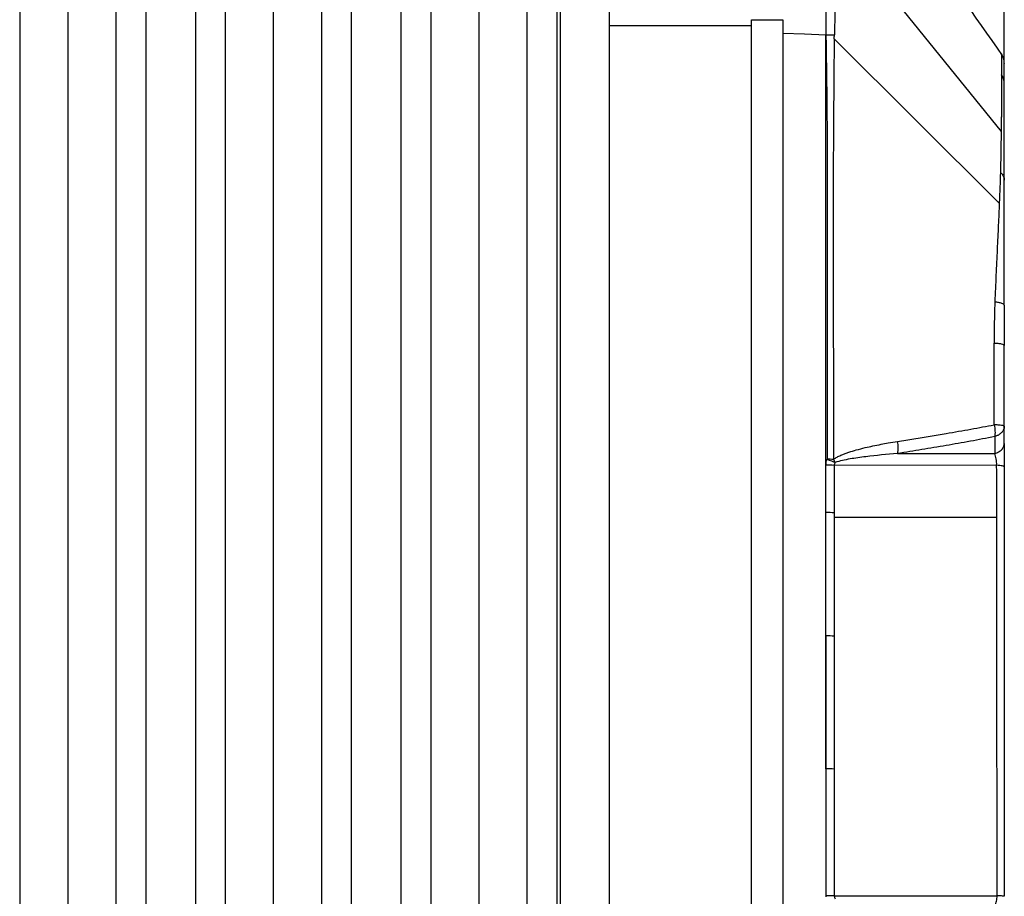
# Model space of a CAD drawing. Header units: millimetres. Extents: x 16 to 683, y 16 to 524.
# Tile 12 of 40: x 228 to 290, y 240 to 296. Entities that reach past the tile are written whole.
import ezdxf

# ---------------------------------------------------------------- set-up
doc = ezdxf.new("R2010")
doc.units = ezdxf.units.MM
doc.header["$LTSCALE"] = 2.5
doc.layers.add('DIMENSIONS', color=140, linetype='Continuous', lineweight=25)
doc.styles.add('SLDTEXTSTYLE0', font='TXT', dxfattribs={"width": 0.7})
doc.dimstyles.new('SLDDIMSTYLE1', dxfattribs={"dimtxt": 5.39502, "dimasz": 8.255, "dimexe": 0, "dimexo": 0.0625, "dimgap": 1.348755, "dimtad": 0, "dimtih": 1, "dimtoh": 1, "dimrnd": 1e-09, "dimzin": 12, "dimdsep": 46, "dimtxsty": 'SLDTEXTSTYLE0', "dimsah": 1, "dimcen": 0.09, "dimadec": 0, "dimazin": 3, "dimtfac": 1, "dimtofl": 0, "dimtmove": 0, "dimatfit": 3, "dimfxl": 0, "dimfrac": 2, "dimtolj": 1, "dimtzin": 12, "dimarcsym": 0})

# ---------------------------------------------------------------- blocks, each defined once
blk = doc.blocks.new('_D_2')
at = {"layer": 'DIMENSIONS'}
for p, q in [((120.055, 281.979), (120.055, 366.998)), ((290.176, 278.401), (290.176, 366.998)), ((120.055, 359.06), (186.693, 359.06)), ((194.003, 359.06), (192.192, 359.06)), ((192.192, 359.06), (192.192, 350.486)), ((210.035, 359.06), (211.847, 359.06)), ((211.847, 359.06), (211.847, 350.486)), ((290.176, 359.06), (217.345, 359.06)), ((192.192, 350.486), (194.003, 350.486)), ((211.847, 350.486), (210.035, 350.486))]:
    blk.add_line(p, q, dxfattribs=at)
for points in [[(120.055, 359.06), (128.31, 357.79), (128.31, 360.33)], [(290.176, 359.06), (281.921, 360.33), (281.921, 357.79)]]:
    blk.add_solid(points, dxfattribs=at)
at = {"layer": 'DIMENSIONS', "char_height": 5.2917, "attachment_point": 1, "style": 'SLDTEXTSTYLE0'}
for s, insert in [('170.1', (191.759, 367.089)), ('6.70', (194.003, 357.307))]:
    blk.add_mtext(s, dxfattribs=dict(at, insert=insert))

msp = doc.modelspace()

# ---------------------------------------------------------------- linework, layer by layer
for p, q in [((279.476, 301.753), (289.971, 288.746)), ((274.176, 295.829), (276.176, 295.829)), ((265.176, 295.453), (274.176, 295.453)), ((279.419, 294.626), (289.86, 284.224)), ((290.176, 269.029), (290.176, 270.108)), ((289.569, 269.458), (289.569, 268.379)), ((283.429, 268.385), (289.569, 268.379)), ((289.692, 267.641), (279.414, 267.63)), ((289.697, 264.343), (279.415, 264.341)), ((278.883, 246.324), (278.883, 246.314)), ((279.423, 240.403), (289.718, 240.406))]:
    msp.add_line(p, q)
at = {"flags": 128}
msp.add_lwpolyline([(276.176, 294.984), (277.531, 294.926), (278.887, 294.868)], dxfattribs=at)
for centre, radius, start, end in [((278.906, 260.803), 6.846, 85.7431, 90.06283), ((278.904, 257.3), 7.349, 86.01184, 90.06952), ((278.893, 221.093), 19.317, 88.42581, 90.02853)]:
    msp.add_arc(centre, radius, start, end)
for points, knots in [([(290.069, 293.556), (288.292, 296.084), (284.772, 301.095), (281.251, 306.106), (279.507, 308.588)], [0, 0, 0, 0, 0.504593, 1, 1, 1, 1]), ([(278.881, 302.104), (278.881, 302.064), (278.881, 301.984), (278.881, 301.854), (278.881, 301.716), (278.881, 301.57), (278.881, 301.417), (278.882, 301.257), (278.882, 301.09), (278.882, 300.916), (278.882, 300.736), (278.882, 300.551), (278.882, 300.36), (278.882, 300.165), (278.882, 299.966), (278.882, 299.763), (278.882, 299.557), (278.882, 299.192), (278.882, 298.662), (278.882, 297.961), (278.882, 297.285), (278.883, 296.649), (278.883, 296.061), (278.883, 295.526), (278.883, 295.184), (278.883, 295.024)], [0, 0, 0, 0, 0.033641, 0.066827, 0.099603, 0.132012, 0.164092, 0.195885, 0.227434, 0.258778, 0.289923, 0.320807, 0.35137, 0.381583, 0.411427, 0.440909, 0.470039, 0.498849, 0.591541, 0.677587, 0.756625, 0.8281, 0.892295, 0.949552, 1, 1, 1, 1]), ([(279.476, 301.753), (279.476, 301.716), (279.476, 301.634), (279.476, 301.488), (279.476, 301.303), (279.477, 301.072), (279.477, 300.789), (279.477, 300.344), (279.477, 299.776), (279.476, 298.975), (279.474, 298.119), (279.469, 297.242), (279.462, 296.526), (279.453, 295.946), (279.443, 295.396), (279.434, 295.036), (279.43, 294.864)], [0, 0, 0, 0, 0.031748, 0.069618, 0.113677, 0.163986, 0.220603, 0.283581, 0.408012, 0.496939, 0.633254, 0.747429, 0.817706, 0.883223, 0.943983, 1, 1, 1, 1]), ([(227.902, 299.568), (227.902, 296.522), (227.902, 293.466), (227.902, 287.346), (227.902, 284.285), (227.902, 275.116), (227.902, 268.99), (227.902, 256.731), (227.902, 250.599), (227.902, 238.331), (227.902, 232.196), (227.902, 219.924), (227.902, 213.788), (227.902, 201.521), (227.902, 195.389), (227.902, 183.13), (227.902, 177.003), (227.902, 167.835), (227.902, 164.774), (227.902, 158.654), (227.902, 155.597), (227.902, 152.552)], [0.5964849, 0.5964849, 0.5964849, 0.5964849, 0.6157842, 0.6157842, 0.6350205, 0.6350205, 0.6734211, 0.6734211, 0.7117322, 0.7117322, 0.75, 0.75, 0.7882678, 0.7882678, 0.8265789, 0.8265789, 0.8649795, 0.8649795, 0.8842158, 0.8842158, 0.9035151, 0.9035151, 0.9035151, 0.9035151]), ([(230.943, 300.091), (230.943, 297.024), (230.943, 293.947), (230.943, 287.785), (230.943, 284.702), (230.943, 275.469), (230.943, 269.3), (230.943, 256.953), (230.943, 250.777), (230.943, 238.42), (230.943, 232.24), (230.943, 219.879), (230.943, 213.699), (230.943, 201.343), (230.943, 195.167), (230.943, 182.82), (230.943, 176.65), (230.943, 167.418), (230.943, 164.335), (230.943, 158.173), (230.943, 155.096), (230.943, 152.029)], [0.5964849, 0.5964849, 0.5964849, 0.5964849, 0.6157842, 0.6157842, 0.6350205, 0.6350205, 0.6734211, 0.6734211, 0.7117322, 0.7117322, 0.75, 0.75, 0.7882678, 0.7882678, 0.8265789, 0.8265789, 0.8649795, 0.8649795, 0.8842158, 0.8842158, 0.9035151, 0.9035151, 0.9035151, 0.9035151]), ([(233.985, 299.568), (233.985, 296.522), (233.985, 293.466), (233.985, 287.346), (233.985, 284.285), (233.985, 275.116), (233.985, 268.99), (233.985, 256.731), (233.985, 250.599), (233.985, 238.331), (233.985, 232.196), (233.985, 219.924), (233.985, 213.788), (233.985, 201.521), (233.985, 195.389), (233.985, 183.13), (233.985, 177.003), (233.985, 167.835), (233.985, 164.774), (233.985, 158.654), (233.985, 155.597), (233.985, 152.552)], [0.5964849, 0.5964849, 0.5964849, 0.5964849, 0.6157842, 0.6157842, 0.6350205, 0.6350205, 0.6734211, 0.6734211, 0.7117322, 0.7117322, 0.75, 0.75, 0.7882678, 0.7882678, 0.8265789, 0.8265789, 0.8649795, 0.8649795, 0.8842158, 0.8842158, 0.9035151, 0.9035151, 0.9035151, 0.9035151]), ([(240.902, 299.568), (240.902, 296.522), (240.902, 293.466), (240.902, 287.346), (240.902, 284.285), (240.902, 275.116), (240.902, 268.99), (240.902, 256.731), (240.902, 250.599), (240.902, 238.331), (240.902, 232.196), (240.902, 219.924), (240.902, 213.788), (240.902, 201.521), (240.902, 195.389), (240.902, 183.13), (240.902, 177.003), (240.902, 167.835), (240.902, 164.774), (240.902, 158.654), (240.902, 155.597), (240.902, 152.552)], [0.5964849, 0.5964849, 0.5964849, 0.5964849, 0.6157842, 0.6157842, 0.6350205, 0.6350205, 0.6734211, 0.6734211, 0.7117322, 0.7117322, 0.75, 0.75, 0.7882678, 0.7882678, 0.8265789, 0.8265789, 0.8649795, 0.8649795, 0.8842158, 0.8842158, 0.9035151, 0.9035151, 0.9035151, 0.9035151]), ([(243.943, 300.091), (243.943, 297.024), (243.943, 293.947), (243.943, 287.785), (243.943, 284.702), (243.943, 275.469), (243.943, 269.3), (243.943, 256.953), (243.943, 250.777), (243.943, 238.42), (243.943, 232.24), (243.943, 219.879), (243.943, 213.699), (243.943, 201.343), (243.943, 195.167), (243.943, 182.82), (243.943, 176.65), (243.943, 167.418), (243.943, 164.335), (243.943, 158.173), (243.943, 155.096), (243.943, 152.029)], [0.5964849, 0.5964849, 0.5964849, 0.5964849, 0.6157842, 0.6157842, 0.6350205, 0.6350205, 0.6734211, 0.6734211, 0.7117322, 0.7117322, 0.75, 0.75, 0.7882678, 0.7882678, 0.8265789, 0.8265789, 0.8649795, 0.8649795, 0.8842158, 0.8842158, 0.9035151, 0.9035151, 0.9035151, 0.9035151]), ([(246.985, 299.568), (246.985, 296.522), (246.985, 293.466), (246.985, 287.346), (246.985, 284.285), (246.985, 275.116), (246.985, 268.99), (246.985, 256.731), (246.985, 250.599), (246.985, 238.331), (246.985, 232.196), (246.985, 219.924), (246.985, 213.788), (246.985, 201.521), (246.985, 195.389), (246.985, 183.13), (246.985, 177.003), (246.985, 167.835), (246.985, 164.774), (246.985, 158.654), (246.985, 155.597), (246.985, 152.552)], [0.5964849, 0.5964849, 0.5964849, 0.5964849, 0.6157842, 0.6157842, 0.6350205, 0.6350205, 0.6734211, 0.6734211, 0.7117322, 0.7117322, 0.75, 0.75, 0.7882678, 0.7882678, 0.8265789, 0.8265789, 0.8649795, 0.8649795, 0.8842158, 0.8842158, 0.9035151, 0.9035151, 0.9035151, 0.9035151]), ([(253.902, 299.568), (253.902, 296.522), (253.902, 293.466), (253.902, 287.346), (253.902, 284.285), (253.902, 275.116), (253.902, 268.99), (253.902, 256.731), (253.902, 250.599), (253.902, 238.331), (253.902, 232.196), (253.902, 219.924), (253.902, 213.788), (253.902, 201.521), (253.902, 195.389), (253.902, 183.13), (253.902, 177.003), (253.902, 167.835), (253.902, 164.774), (253.902, 158.654), (253.902, 155.597), (253.902, 152.552)], [0.5964849, 0.5964849, 0.5964849, 0.5964849, 0.6157842, 0.6157842, 0.6350205, 0.6350205, 0.6734211, 0.6734211, 0.7117322, 0.7117322, 0.75, 0.75, 0.7882678, 0.7882678, 0.8265789, 0.8265789, 0.8649795, 0.8649795, 0.8842158, 0.8842158, 0.9035151, 0.9035151, 0.9035151, 0.9035151]), ([(256.943, 300.091), (256.943, 297.024), (256.943, 293.947), (256.943, 287.785), (256.943, 284.702), (256.943, 275.469), (256.943, 269.3), (256.943, 256.953), (256.943, 250.777), (256.943, 238.42), (256.943, 232.24), (256.943, 219.879), (256.943, 213.699), (256.943, 201.343), (256.943, 195.167), (256.943, 182.82), (256.943, 176.65), (256.943, 167.418), (256.943, 164.335), (256.943, 158.173), (256.943, 155.096), (256.943, 152.029)], [0.5964849, 0.5964849, 0.5964849, 0.5964849, 0.6157842, 0.6157842, 0.6350205, 0.6350205, 0.6734211, 0.6734211, 0.7117322, 0.7117322, 0.75, 0.75, 0.7882678, 0.7882678, 0.8265789, 0.8265789, 0.8649795, 0.8649795, 0.8842158, 0.8842158, 0.9035151, 0.9035151, 0.9035151, 0.9035151]), ([(259.985, 299.568), (259.985, 296.522), (259.985, 293.466), (259.985, 287.346), (259.985, 284.285), (259.985, 275.116), (259.985, 268.99), (259.985, 256.731), (259.985, 250.599), (259.985, 238.331), (259.985, 232.196), (259.985, 219.924), (259.985, 213.788), (259.985, 201.521), (259.985, 195.389), (259.985, 183.13), (259.985, 177.003), (259.985, 167.835), (259.985, 164.774), (259.985, 158.654), (259.985, 155.597), (259.985, 152.552)], [0.5964849, 0.5964849, 0.5964849, 0.5964849, 0.6157842, 0.6157842, 0.6350205, 0.6350205, 0.6734211, 0.6734211, 0.7117322, 0.7117322, 0.75, 0.75, 0.7882678, 0.7882678, 0.8265789, 0.8265789, 0.8649795, 0.8649795, 0.8842158, 0.8842158, 0.9035151, 0.9035151, 0.9035151, 0.9035151]), ([(235.873, 297.561), (235.873, 294.596), (235.873, 291.619), (235.873, 285.662), (235.873, 282.683), (235.873, 273.761), (235.873, 267.802), (235.873, 255.879), (235.873, 249.916), (235.873, 237.989), (235.873, 232.025), (235.873, 220.095), (235.873, 214.131), (235.873, 202.204), (235.873, 196.241), (235.873, 184.318), (235.873, 178.359), (235.873, 169.437), (235.873, 166.457), (235.873, 160.5), (235.873, 157.524), (235.873, 154.559)], [0.5964849, 0.5964849, 0.5964849, 0.5964849, 0.6157842, 0.6157842, 0.6350205, 0.6350205, 0.6734211, 0.6734211, 0.7117322, 0.7117322, 0.75, 0.75, 0.7882678, 0.7882678, 0.8265789, 0.8265789, 0.8649795, 0.8649795, 0.8842158, 0.8842158, 0.9035151, 0.9035151, 0.9035151, 0.9035151]), ([(239.013, 297.561), (239.013, 294.596), (239.013, 291.619), (239.013, 285.662), (239.013, 282.683), (239.013, 273.761), (239.013, 267.802), (239.013, 255.879), (239.013, 249.916), (239.013, 237.989), (239.013, 232.025), (239.013, 220.095), (239.013, 214.131), (239.013, 202.204), (239.013, 196.241), (239.013, 184.318), (239.013, 178.359), (239.013, 169.437), (239.013, 166.457), (239.013, 160.5), (239.013, 157.524), (239.013, 154.559)], [0.5964849, 0.5964849, 0.5964849, 0.5964849, 0.6157842, 0.6157842, 0.6350205, 0.6350205, 0.6734211, 0.6734211, 0.7117322, 0.7117322, 0.75, 0.75, 0.7882678, 0.7882678, 0.8265789, 0.8265789, 0.8649795, 0.8649795, 0.8842158, 0.8842158, 0.9035151, 0.9035151, 0.9035151, 0.9035151]), ([(248.873, 297.561), (248.873, 294.596), (248.873, 291.619), (248.873, 285.662), (248.873, 282.683), (248.873, 273.761), (248.873, 267.802), (248.873, 255.879), (248.873, 249.916), (248.873, 237.989), (248.873, 232.025), (248.873, 220.095), (248.873, 214.131), (248.873, 202.204), (248.873, 196.241), (248.873, 184.318), (248.873, 178.359), (248.873, 169.437), (248.873, 166.457), (248.873, 160.5), (248.873, 157.524), (248.873, 154.559)], [0.5964849, 0.5964849, 0.5964849, 0.5964849, 0.6157842, 0.6157842, 0.6350205, 0.6350205, 0.6734211, 0.6734211, 0.7117322, 0.7117322, 0.75, 0.75, 0.7882678, 0.7882678, 0.8265789, 0.8265789, 0.8649795, 0.8649795, 0.8842158, 0.8842158, 0.9035151, 0.9035151, 0.9035151, 0.9035151]), ([(252.013, 297.561), (252.013, 294.596), (252.013, 291.619), (252.013, 285.662), (252.013, 282.683), (252.013, 273.761), (252.013, 267.802), (252.013, 255.879), (252.013, 249.916), (252.013, 237.989), (252.013, 232.025), (252.013, 220.095), (252.013, 214.131), (252.013, 202.204), (252.013, 196.241), (252.013, 184.318), (252.013, 178.359), (252.013, 169.437), (252.013, 166.457), (252.013, 160.5), (252.013, 157.524), (252.013, 154.559)], [0.5964849, 0.5964849, 0.5964849, 0.5964849, 0.6157842, 0.6157842, 0.6350205, 0.6350205, 0.6734211, 0.6734211, 0.7117322, 0.7117322, 0.75, 0.75, 0.7882678, 0.7882678, 0.8265789, 0.8265789, 0.8649795, 0.8649795, 0.8842158, 0.8842158, 0.9035151, 0.9035151, 0.9035151, 0.9035151]), ([(261.873, 297.561), (261.873, 294.596), (261.873, 291.619), (261.873, 285.662), (261.873, 282.683), (261.873, 273.761), (261.873, 267.802), (261.873, 255.879), (261.873, 249.916), (261.873, 237.989), (261.873, 232.025), (261.873, 220.095), (261.873, 214.131), (261.873, 202.204), (261.873, 196.241), (261.873, 184.318), (261.873, 178.359), (261.873, 169.437), (261.873, 166.457), (261.873, 160.5), (261.873, 157.524), (261.873, 154.559)], [0.5964849, 0.5964849, 0.5964849, 0.5964849, 0.6157842, 0.6157842, 0.6350205, 0.6350205, 0.6734211, 0.6734211, 0.7117322, 0.7117322, 0.75, 0.75, 0.7882678, 0.7882678, 0.8265789, 0.8265789, 0.8649795, 0.8649795, 0.8842158, 0.8842158, 0.9035151, 0.9035151, 0.9035151, 0.9035151]), ([(262.088, 297.333), (262.088, 294.377), (262.088, 291.41), (262.088, 285.471), (262.088, 282.501), (262.088, 273.607), (262.088, 267.666), (262.088, 255.782), (262.088, 249.839), (262.088, 237.95), (262.088, 232.005), (262.088, 220.115), (262.088, 214.169), (262.088, 202.281), (262.088, 196.338), (262.088, 184.453), (262.088, 178.513), (262.088, 169.619), (262.088, 166.649), (262.088, 160.71), (262.088, 157.743), (262.088, 154.787)], [0.5964849, 0.5964849, 0.5964849, 0.5964849, 0.6157842, 0.6157842, 0.6350205, 0.6350205, 0.6734211, 0.6734211, 0.7117322, 0.7117322, 0.75, 0.75, 0.7882678, 0.7882678, 0.8265789, 0.8265789, 0.8649795, 0.8649795, 0.8842158, 0.8842158, 0.9035151, 0.9035151, 0.9035151, 0.9035151]), ([(265.176, 297.333), (265.176, 294.377), (265.176, 291.41), (265.176, 285.471), (265.176, 282.501), (265.176, 273.607), (265.176, 267.666), (265.176, 255.782), (265.176, 249.839), (265.176, 237.95), (265.176, 232.005), (265.176, 220.115), (265.176, 214.169), (265.176, 202.281), (265.176, 196.338), (265.176, 184.453), (265.176, 178.513), (265.176, 169.619), (265.176, 166.649), (265.176, 160.71), (265.176, 157.743), (265.176, 154.787)], [0.5964849, 0.5964849, 0.5964849, 0.5964849, 0.6157842, 0.6157842, 0.6350205, 0.6350205, 0.6734211, 0.6734211, 0.7117322, 0.7117322, 0.75, 0.75, 0.7882678, 0.7882678, 0.8265789, 0.8265789, 0.8649795, 0.8649795, 0.8842158, 0.8842158, 0.9035151, 0.9035151, 0.9035151, 0.9035151]), ([(274.176, 156.291), (274.176, 156.911), (274.176, 158.15), (274.176, 160.011), (274.176, 161.871), (274.176, 163.732), (274.176, 165.592), (274.176, 167.453), (274.176, 169.313), (274.176, 171.174), (274.176, 173.034), (274.176, 174.895), (274.176, 176.756), (274.176, 178.616), (274.176, 180.477), (274.176, 182.337), (274.176, 184.198), (274.176, 186.058), (274.176, 187.919), (274.176, 189.779), (274.176, 191.64), (274.176, 193.5), (274.176, 195.361), (274.176, 197.222), (274.176, 199.082), (274.176, 200.943), (274.176, 202.803), (274.176, 204.664), (274.176, 206.524), (274.176, 208.385), (274.176, 210.245), (274.176, 212.106), (274.176, 213.966), (274.176, 215.827), (274.176, 217.687), (274.176, 219.548), (274.176, 221.409), (274.176, 223.269), (274.176, 225.13), (274.176, 226.99), (274.176, 228.851), (274.176, 230.711), (274.176, 232.572), (274.176, 234.432), (274.176, 236.293), (274.176, 238.153), (274.176, 240.014), (274.176, 241.875), (274.176, 243.735), (274.176, 245.596), (274.176, 247.456), (274.176, 249.317), (274.176, 251.177), (274.176, 253.038), (274.176, 254.898), (274.176, 256.759), (274.176, 258.619), (274.176, 260.48), (274.176, 262.34), (274.176, 264.201), (274.176, 266.062), (274.176, 267.922), (274.176, 269.783), (274.176, 271.643), (274.176, 273.504), (274.176, 275.364), (274.176, 277.225), (274.176, 279.085), (274.176, 280.946), (274.176, 282.806), (274.176, 284.667), (274.176, 286.528), (274.176, 288.388), (274.176, 290.249), (274.176, 292.109), (274.176, 293.97), (274.176, 295.209), (274.176, 295.829)], [0, 0, 0, 0, 0.0135241, 0.0270329, 0.0405267, 0.054006, 0.0674712, 0.0809226, 0.0943608, 0.107786, 0.1211987, 0.1345994, 0.1479884, 0.1613661, 0.174733, 0.1880895, 0.201436, 0.2147729, 0.2281006, 0.2414196, 0.2547303, 0.268033, 0.2813283, 0.2946166, 0.3078982, 0.3211736, 0.3344432, 0.3477075, 0.3609668, 0.3742216, 0.3874724, 0.4007195, 0.4139634, 0.4272045, 0.4404433, 0.4536801, 0.4669154, 0.4801497, 0.4933833, 0.5066167, 0.5198503, 0.5330845, 0.5463198, 0.5595567, 0.5727954, 0.5860365, 0.5992804, 0.6125276, 0.6257783, 0.6390332, 0.6522925, 0.6655568, 0.6788264, 0.6921018, 0.7053834, 0.7186717, 0.731967, 0.7452697, 0.7585804, 0.7718994, 0.7852271, 0.798564, 0.8119105, 0.825267, 0.8386339, 0.8520116, 0.8654006, 0.8788013, 0.892214, 0.9056392, 0.9190774, 0.9325288, 0.945994, 0.9594733, 0.9729671, 0.9864759, 1, 1, 1, 1]), ([(276.176, 295.829), (276.176, 292.933), (276.176, 290.025), (276.176, 284.209), (276.176, 281.3), (276.176, 272.591), (276.176, 266.776), (276.176, 255.143), (276.176, 249.327), (276.176, 237.694), (276.176, 231.877), (276.176, 220.243), (276.176, 214.426), (276.176, 202.793), (276.176, 196.976), (276.176, 185.344), (276.176, 179.528), (276.176, 170.82), (276.176, 167.911), (276.176, 162.094), (276.176, 159.187), (276.176, 156.291)], [0.5964849, 0.5964849, 0.5964849, 0.5964849, 0.6157842, 0.6157842, 0.6350205, 0.6350205, 0.6734211, 0.6734211, 0.7117322, 0.7117322, 0.75, 0.75, 0.7882678, 0.7882678, 0.8265789, 0.8265789, 0.8649795, 0.8649795, 0.8842158, 0.8842158, 0.9035151, 0.9035151, 0.9035151, 0.9035151]), ([(278.883, 295.024), (278.885, 294.994), (278.887, 294.942), (278.887, 294.89), (278.887, 294.868)], [0, 0, 0, 0, 0.584525, 1, 1, 1, 1]), ([(278.884, 248.436), (278.884, 249.031), (278.884, 250.222), (278.884, 252.008), (278.884, 253.794), (278.884, 255.58), (278.884, 257.366), (278.884, 259.152), (278.884, 260.938), (278.884, 262.723), (278.884, 264.509), (278.884, 266.295), (278.884, 268.081), (278.884, 269.867), (278.884, 271.653), (278.884, 273.439), (278.885, 275.225), (278.885, 277.01), (278.885, 278.796), (278.885, 280.582), (278.885, 282.368), (278.885, 284.154), (278.886, 285.94), (278.886, 287.726), (278.886, 289.512), (278.886, 291.297), (278.887, 293.083), (278.887, 294.273), (278.887, 294.868)], [0, 0, 0, 0, 0.03815, 0.076315, 0.114497, 0.152697, 0.190917, 0.229157, 0.267419, 0.305703, 0.344011, 0.382344, 0.420703, 0.45909, 0.497505, 0.53595, 0.574425, 0.612932, 0.651472, 0.690046, 0.728655, 0.767301, 0.805984, 0.844706, 0.883467, 0.922269, 0.961113, 1, 1, 1, 1]), ([(278.887, 294.868), (278.981, 294.873), (279.078, 294.876), (279.262, 294.874), (279.351, 294.87), (279.43, 294.864)], [0, 0, 0, 0, 0.5, 0.5, 1, 1, 1, 1]), ([(278.887, 294.868), (278.889, 294.831), (278.897, 294.687), (278.9, 294.367), (278.909, 293.841), (278.92, 293.106), (278.933, 292.164), (278.947, 291.014), (278.96, 289.656), (278.972, 288.088), (278.979, 286.312), (278.981, 284.325), (278.98, 282.128), (278.977, 279.719), (278.974, 277.098), (278.971, 274.264), (278.968, 271.217), (278.967, 269.111), (278.966, 268.023)], [0, 0, 0, 0, 0.004219, 0.01621, 0.035977, 0.063516, 0.098827, 0.141906, 0.192752, 0.251363, 0.317739, 0.391879, 0.473785, 0.56346, 0.660909, 0.76614, 0.879166, 1, 1, 1, 1]), ([(279.419, 294.626), (279.417, 294.46), (279.409, 293.833), (279.399, 292.732), (279.381, 290.696), (279.362, 288.187), (279.356, 284.868), (279.357, 280.923), (279.361, 276.589), (279.364, 272.627), (279.366, 269.905), (279.367, 268.505), (279.367, 268.012)], [0, 0, 0, 0, 0.01888, 0.07152, 0.12513, 0.250195, 0.355767, 0.500149, 0.694984, 0.843197, 0.944855, 1, 1, 1, 1]), ([(290.176, 293.084), (290.168, 293.188), (290.152, 293.397), (290.045, 293.577), (289.991, 293.667)], [0, 0, 0, 0, 0.500022, 1, 1, 1, 1]), ([(289.994, 293.61), (289.994, 293.624), (289.994, 293.683), (289.995, 293.318), (289.996, 292.673), (289.997, 292.349)], [0, 0, 0, 0, 0.139163, 0.568102, 1, 1, 1, 1]), ([(290.176, 291.79), (290.176, 291.853), (290.176, 291.979), (290.176, 292.15), (290.176, 292.307), (290.176, 292.45), (290.176, 292.579), (290.176, 292.717), (290.176, 292.951), (290.176, 293.126), (290.176, 293.071), (290.176, 293.063)], [0, 0, 0, 0, 0.074816, 0.149564, 0.22426, 0.29892, 0.37356, 0.448197, 0.568144, 0.938822, 1, 1, 1, 1]), ([(289.997, 292.327), (289.998, 292.015), (289.999, 291.649), (290.001, 291.02), (290.001, 290.797), (290.002, 290.443), (290.003, 290.321), (290.003, 290.133), (290.003, 290.07), (290.004, 289.941), (290.004, 289.875), (290.005, 289.793), (290.005, 289.768), (290.006, 289.724), (290.006, 289.706), (290.004, 289.667), (289.998, 289.669), (289.996, 289.672), (289.995, 289.673), (289.994, 289.674), (289.994, 289.675), (289.992, 289.679), (289.991, 289.682), (289.987, 289.689), (289.985, 289.693), (289.981, 289.691), (289.979, 289.686), (289.976, 289.654), (289.976, 289.625), (289.975, 289.533), (289.974, 289.471), (289.972, 289.24), (289.972, 289.025), (289.971, 288.746)], [0, 0, 0, 0, 0.25, 0.25, 0.375, 0.375, 0.4375, 0.4375, 0.46875, 0.46875, 0.5, 0.5, 0.515625, 0.515625, 0.53125, 0.53125, 0.5625, 0.5625, 0.578125, 0.578125, 0.59375, 0.59375, 0.625, 0.625, 0.6875, 0.6875, 0.75, 0.75, 0.8125, 0.8125, 0.875, 0.875, 1, 1, 1, 1]), ([(290.176, 291.79), (290.176, 291.813), (290.175, 291.835), (290.173, 291.858), (290.172, 291.883), (290.169, 291.908), (290.165, 291.933), (290.158, 291.982), (290.146, 292.032), (290.131, 292.08), (290.101, 292.177), (290.055, 292.268), (289.997, 292.349)], [0, 0, 0, 0, 0.0955601, 0.0955601, 0.0955601, 0.2008118, 0.2008118, 0.2008118, 0.4113152, 0.4113152, 0.4113152, 0.832322, 0.832322, 0.832322, 0.832322]), ([(290.176, 285.67), (290.176, 286.085), (290.176, 286.463), (290.176, 287.146), (290.176, 287.451), (290.176, 287.988), (290.176, 288.22), (290.176, 288.598), (290.176, 288.748), (290.176, 288.968), (290.176, 289.036), (290.176, 289.1), (290.176, 289.104), (290.176, 289.104), (290.176, 289.102), (290.176, 289.1), (290.176, 289.1), (290.176, 289.1), (290.176, 289.097), (290.176, 289.109), (290.176, 289.13), (290.176, 289.194), (290.176, 289.237), (290.176, 289.333), (290.176, 289.386), (290.176, 289.491), (290.176, 289.543), (290.176, 289.594)], [0, 0, 0, 0, 0.125, 0.125, 0.25, 0.25, 0.375, 0.375, 0.5, 0.5, 0.625, 0.625, 0.75, 0.75, 0.8125, 0.8125, 0.84375, 0.84375, 0.875, 0.875, 0.90625, 0.90625, 0.9375, 0.9375, 0.96875, 0.96875, 1, 1, 1, 1]), ([(289.971, 288.746), (289.971, 288.596), (289.97, 288.428), (289.966, 288.061), (289.964, 287.863), (289.954, 287.22), (289.945, 286.729), (289.929, 286.173)], [0, 0, 0, 0, 0.25, 0.25, 0.5, 0.5, 1, 1, 1, 1]), ([(289.929, 286.173), (290.006, 286.105), (290.07, 286.025), (290.154, 285.852), (290.175, 285.759), (290.176, 285.67)], [0, 0, 0, 0, 0.5, 0.5, 1, 1, 1, 1]), ([(290.176, 277.766), (290.176, 278.536), (290.176, 279.282), (290.176, 280.731), (290.176, 281.433), (290.176, 282.785), (290.176, 283.421), (290.176, 284.609), (290.176, 285.162), (290.176, 285.67)], [0, 0, 0, 0, 0.25, 0.25, 0.5, 0.5, 0.75, 0.75, 1, 1, 1, 1]), ([(289.86, 284.224), (289.841, 283.78), (289.82, 283.314), (289.774, 282.33), (289.749, 281.817), (289.699, 280.764), (289.674, 280.225), (289.625, 279.118), (289.601, 278.551), (289.576, 277.967)], [0, 0, 0, 0, 0.25, 0.25, 0.5, 0.5, 0.75, 0.75, 1, 1, 1, 1]), ([(290.176, 277.766), (290.176, 277.771), (290.175, 277.775), (290.174, 277.78), (290.172, 277.785), (290.17, 277.79), (290.167, 277.795), (290.161, 277.806), (290.151, 277.816), (290.137, 277.826), (290.111, 277.847), (290.069, 277.867), (290.015, 277.886), (289.96, 277.904), (289.893, 277.92), (289.818, 277.934), (289.743, 277.948), (289.66, 277.959), (289.576, 277.967)], [0.0001018, 0.0001018, 0.0001018, 0.0001018, 0.0471624, 0.0471624, 0.0471624, 0.0995123, 0.0995123, 0.0995123, 0.204212, 0.204212, 0.204212, 0.4136115, 0.4136115, 0.4136115, 0.623011, 0.623011, 0.623011, 0.8323087, 0.8323087, 0.8323087, 0.8323087]), ([(290.176, 277.766), (290.176, 277.556), (290.176, 277.345), (290.176, 277.134), (290.176, 276.923), (290.176, 276.711), (290.176, 276.499), (290.176, 276.287), (290.176, 276.075), (290.176, 275.863), (290.176, 275.651), (290.176, 275.438), (290.176, 275.226)], [102.007982, 102.007982, 102.007982, 102.007982, 102.65089, 102.65089, 102.65089, 103.293797, 103.293797, 103.293797, 103.936705, 103.936705, 103.936705, 104.579612, 104.579612, 104.579612, 104.579612]), ([(289.534, 270.202), (289.53, 271.056), (289.527, 271.914), (289.526, 272.774), (289.526, 273.204), (289.526, 273.634), (289.527, 274.065), (289.528, 274.496), (289.53, 274.927), (289.533, 275.358)], [104.579612, 104.579612, 104.579612, 104.579612, 107.151242, 107.151242, 107.151242, 108.437057, 108.437057, 108.437057, 109.722872, 109.722872, 109.722872, 109.722872]), ([(290.176, 275.226), (290.176, 275.229), (290.175, 275.232), (290.174, 275.235), (290.172, 275.239), (290.17, 275.242), (290.166, 275.245), (290.159, 275.252), (290.149, 275.259), (290.134, 275.266), (290.105, 275.28), (290.06, 275.294), (290.002, 275.306), (289.943, 275.318), (289.87, 275.329), (289.79, 275.338), (289.71, 275.347), (289.622, 275.354), (289.533, 275.358)], [0, 0, 0, 0, 0.047056, 0.047056, 0.047056, 0.0994059, 0.0994059, 0.0994059, 0.2041058, 0.2041058, 0.2041058, 0.4135056, 0.4135056, 0.4135056, 0.6229053, 0.6229053, 0.6229053, 0.8323051, 0.8323051, 0.8323051, 0.8323051]), ([(283.425, 269.151), (283.77, 269.206), (284.457, 269.315), (285.481, 269.484), (286.683, 269.686), (288.031, 269.917), (289.045, 270.109), (289.534, 270.202)], [0, 0, 0, 0, 0.170119, 0.338253, 0.504374, 0.760971, 1, 1, 1, 1]), ([(289.534, 270.202), (289.548, 270.137), (289.559, 270.069), (289.568, 270.002), (289.577, 269.935), (289.583, 269.868), (289.586, 269.803), (289.589, 269.737), (289.589, 269.675), (289.586, 269.616), (289.584, 269.587), (289.582, 269.559), (289.579, 269.531), (289.577, 269.506), (289.573, 269.481), (289.569, 269.458)], [-0.0000025, -0.0000025, -0.0000025, -0.0000025, 0.221111, 0.221111, 0.221111, 0.4422245, 0.4422245, 0.4422245, 0.663338, 0.663338, 0.663338, 0.7738948, 0.7738948, 0.7738948, 0.879009, 0.879009, 0.879009, 0.879009]), ([(290.176, 270.108), (290.176, 270.11), (290.175, 270.112), (290.174, 270.114), (290.172, 270.117), (290.17, 270.119), (290.166, 270.122), (290.16, 270.127), (290.149, 270.132), (290.135, 270.136), (290.106, 270.146), (290.061, 270.156), (290.002, 270.165), (289.944, 270.173), (289.871, 270.181), (289.791, 270.187), (289.711, 270.194), (289.623, 270.199), (289.534, 270.202)], [0, 0, 0, 0, 0.0465637, 0.0465637, 0.0465637, 0.0989476, 0.0989476, 0.0989476, 0.2037153, 0.2037153, 0.2037153, 0.4132508, 0.4132508, 0.4132508, 0.6227863, 0.6227863, 0.6227863, 0.8323218, 0.8323218, 0.8323218, 0.8323218]), ([(290.176, 270.108), (290.175, 270.087), (290.174, 270.048), (290.164, 269.997), (290.153, 269.956), (290.142, 269.926), (290.122, 269.875), (290.083, 269.805), (289.999, 269.7), (289.882, 269.601), (289.73, 269.514), (289.621, 269.476), (289.569, 269.458)], [0, 0, 0, 0, 0.076464, 0.140101, 0.190423, 0.227169, 0.250221, 0.38443, 0.500267, 0.687318, 0.853679, 1, 1, 1, 1]), ([(279.367, 268.012), (279.395, 268.032), (279.454, 268.074), (279.551, 268.132), (279.659, 268.191), (279.779, 268.249), (279.932, 268.316), (280.122, 268.39), (280.423, 268.496), (280.843, 268.622), (281.349, 268.752), (281.872, 268.869), (282.358, 268.967), (282.879, 269.062), (283.228, 269.119), (283.425, 269.151)], [0, 0, 0, 0, 0.024159, 0.050686, 0.079643, 0.111072, 0.145007, 0.197912, 0.255923, 0.370947, 0.508803, 0.6257, 0.750692, 0.859047, 1, 1, 1, 1]), ([(283.429, 268.385), (283.435, 268.409), (283.439, 268.435), (283.444, 268.461), (283.448, 268.489), (283.452, 268.518), (283.455, 268.548), (283.461, 268.609), (283.464, 268.674), (283.464, 268.741), (283.464, 268.808), (283.46, 268.877), (283.453, 268.946), (283.447, 269.015), (283.437, 269.084), (283.425, 269.151)], [-0.0000025, -0.0000025, -0.0000025, -0.0000025, 0.1051118, 0.1051118, 0.1051118, 0.2156685, 0.2156685, 0.2156685, 0.436782, 0.436782, 0.436782, 0.6578955, 0.6578955, 0.6578955, 0.879009, 0.879009, 0.879009, 0.879009]), ([(289.569, 269.458), (289.055, 269.355), (288.542, 269.257), (288.029, 269.163), (287.517, 269.069), (287.005, 268.979), (286.493, 268.891), (285.982, 268.803), (285.471, 268.717), (284.96, 268.633), (284.449, 268.549), (283.939, 268.466), (283.429, 268.385)], [0, 0, 0, 0, 1.688179, 1.688179, 1.688179, 3.376359, 3.376359, 3.376359, 5.064538, 5.064538, 5.064538, 6.752718, 6.752718, 6.752718, 6.752718]), ([(289.569, 268.379), (289.654, 268.405), (289.738, 268.44), (289.814, 268.485), (289.889, 268.529), (289.957, 268.583), (290.013, 268.642), (290.068, 268.702), (290.11, 268.767), (290.137, 268.834), (290.15, 268.867), (290.16, 268.901), (290.167, 268.935), (290.17, 268.951), (290.172, 268.968), (290.174, 268.985), (290.175, 269), (290.176, 269.014), (290.176, 269.029)], [0, 0, 0, 0, 0.303582, 0.303582, 0.303582, 0.607163, 0.607163, 0.607163, 0.910745, 0.910745, 0.910745, 1.062535, 1.062535, 1.062535, 1.138431, 1.138431, 1.138431, 1.206943, 1.206943, 1.206943, 1.206943]), ([(290.176, 269.029), (290.176, 268.838), (290.176, 268.607), (290.176, 268.354), (290.176, 268.102), (290.176, 267.828), (290.176, 267.554)], [0, 0, 0, 0, 0.60567, 0.60567, 0.60567, 1.211339, 1.211339, 1.211339, 1.211339]), ([(283.429, 268.385), (282.752, 268.33), (281.742, 268.234), (280.581, 268.074), (279.935, 267.95), (279.625, 267.87), (279.484, 267.817)], [0, 0, 0, 0, 0.5, 0.75, 0.875, 1, 1, 1, 1]), ([(289.692, 267.641), (289.699, 267.779), (289.69, 267.915), (289.668, 268.042), (289.647, 268.168), (289.612, 268.284), (289.569, 268.379)], [0, 0, 0, 0, 0.60567, 0.60567, 0.60567, 1.211339, 1.211339, 1.211339, 1.211339]), ([(290.176, 267.554), (290.176, 267.556), (290.175, 267.558), (290.174, 267.56), (290.173, 267.562), (290.171, 267.564), (290.169, 267.566), (290.164, 267.57), (290.156, 267.575), (290.145, 267.579), (290.124, 267.587), (290.091, 267.596), (290.048, 267.604), (290.005, 267.612), (289.952, 267.619), (289.891, 267.625), (289.831, 267.632), (289.763, 267.637), (289.692, 267.641)], [0, 0, 0, 0, 0.068511, 0.068511, 0.068511, 0.144407, 0.144407, 0.144407, 0.296198, 0.296198, 0.296198, 0.599779, 0.599779, 0.599779, 0.903361, 0.903361, 0.903361, 1.206942, 1.206942, 1.206942, 1.206942]), ([(290.176, 267.554), (290.176, 266.424), (290.176, 265.295), (290.176, 264.165), (290.176, 263.034), (290.176, 261.904), (290.176, 260.773), (290.176, 258.51), (290.176, 256.246), (290.176, 253.981), (290.176, 249.45), (290.176, 244.914), (290.176, 240.375)], [0, 0, 0, 0, 3.410564, 3.410564, 3.410564, 6.821128, 6.821128, 6.821128, 13.642255, 13.642255, 13.642255, 27.28451, 27.28451, 27.28451, 27.28451]), ([(289.718, 240.406), (289.716, 244.955), (289.713, 249.501), (289.709, 254.042), (289.707, 256.312), (289.704, 258.581), (289.701, 260.848), (289.7, 261.981), (289.699, 263.114), (289.697, 264.247), (289.697, 264.279), (289.697, 264.311), (289.697, 264.343)], [3.31507, 3.31507, 3.31507, 3.31507, 16.957325, 16.957325, 16.957325, 23.778452, 23.778452, 23.778452, 27.189016, 27.189016, 27.189016, 27.28451, 27.28451, 27.28451, 27.28451]), ([(289.592, 239.794), (289.629, 239.876), (289.66, 239.971), (289.682, 240.075), (289.704, 240.179), (289.717, 240.291), (289.718, 240.406)], [0, 0, 0, 0, 0.516118, 0.516118, 0.516118, 1.032235, 1.032235, 1.032235, 1.032235]), ([(290.176, 240.375), (290.176, 240.376), (290.175, 240.377), (290.174, 240.377), (290.173, 240.378), (290.171, 240.379), (290.169, 240.38), (290.164, 240.381), (290.157, 240.383), (290.147, 240.384), (290.127, 240.387), (290.096, 240.39), (290.056, 240.393), (290.015, 240.396), (289.965, 240.398), (289.907, 240.4), (289.85, 240.403), (289.786, 240.405), (289.718, 240.406)], [0, 0, 0, 0, 0.062759, 0.062759, 0.062759, 0.13266, 0.13266, 0.13266, 0.272462, 0.272462, 0.272462, 0.552067, 0.552067, 0.552067, 0.831671, 0.831671, 0.831671, 1.111275, 1.111275, 1.111275, 1.111275])]:
    msp.add_open_spline(points, degree=3, knots=knots)
for points in [[(279.419, 294.626), (279.421, 294.702), (279.429, 294.786), (279.43, 294.864)], [(289.997, 292.327), (289.997, 292.334), (289.997, 292.342), (289.997, 292.349)], [(290.176, 289.594), (290.176, 290.501), (290.176, 291.234), (290.176, 291.79)], [(289.929, 286.173), (289.913, 285.581), (289.89, 284.932), (289.86, 284.224)], [(289.576, 277.967), (289.565, 277.69), (289.556, 277.416), (289.55, 277.145)], [(289.55, 277.145), (289.537, 276.542), (289.537, 275.954), (289.533, 275.358)], [(290.176, 270.108), (290.176, 271.817), (290.176, 273.526), (290.176, 275.226)], [(278.898, 267.649), (278.898, 267.778), (278.923, 267.903), (278.966, 268.023)], [(278.966, 268.023), (279.146, 267.959), (279.333, 267.884), (279.484, 267.817)], [(279.367, 268.012), (279.242, 268.019), (279.103, 268.023), (278.966, 268.023)], [(279.484, 267.817), (279.449, 267.882), (279.41, 267.948), (279.367, 268.012)], [(279.484, 267.817), (279.442, 267.757), (279.417, 267.694), (279.414, 267.63)], [(278.895, 264.648), (278.896, 265.649), (278.897, 266.649), (278.898, 267.649)], [(279.414, 267.63), (279.414, 266.63), (279.415, 265.63), (279.415, 264.63)], [(289.697, 264.343), (289.696, 265.444), (289.694, 266.546), (289.692, 267.641)], [(278.889, 256.849), (278.891, 259.452), (278.893, 262.052), (278.895, 264.648)], [(279.415, 264.63), (279.415, 264.534), (279.415, 264.437), (279.415, 264.341)], [(279.415, 264.341), (279.417, 261.838), (279.418, 259.336), (279.419, 256.834)], [(278.889, 256.849), (278.887, 254.048), (278.885, 251.243), (278.884, 248.436)], [(279.419, 256.834), (279.263, 256.844), (279.073, 256.849), (278.889, 256.849)], [(279.419, 256.834), (279.42, 254.031), (279.421, 251.228), (279.422, 248.425)], [(278.884, 248.436), (278.883, 247.732), (278.883, 247.028), (278.883, 246.324)], [(279.422, 248.425), (279.264, 248.432), (279.07, 248.436), (278.884, 248.436)], [(279.422, 248.425), (279.422, 245.751), (279.423, 243.077), (279.423, 240.403)], [(278.883, 246.314), (278.883, 244.347), (278.883, 242.379), (278.883, 240.41)], [(278.883, 240.41), (278.882, 240.387), (278.882, 240.363), (278.883, 240.34)], [(279.423, 240.403), (279.422, 240.335), (279.442, 240.269), (279.482, 240.206)]]:
    msp.add_open_spline(points, degree=3)

# ---------------------------------------------------------------- dimensions: what is measured, and where the dimension line sits
at = {"layer": 'DIMENSIONS'}
dim = msp.add_linear_dim(base=(290.176, 359.06), p1=(120.055, 278.804), p2=(290.176, 275.226), dimstyle='SLDDIMSTYLE1', dxfattribs=at)
dim.commit()
dim.dimension.update_dxf_attribs({"geometry": '_D_2', "text_midpoint": (202.019, 359.06), "dimtype": 160})

doc.saveas('drawing.dxf')
